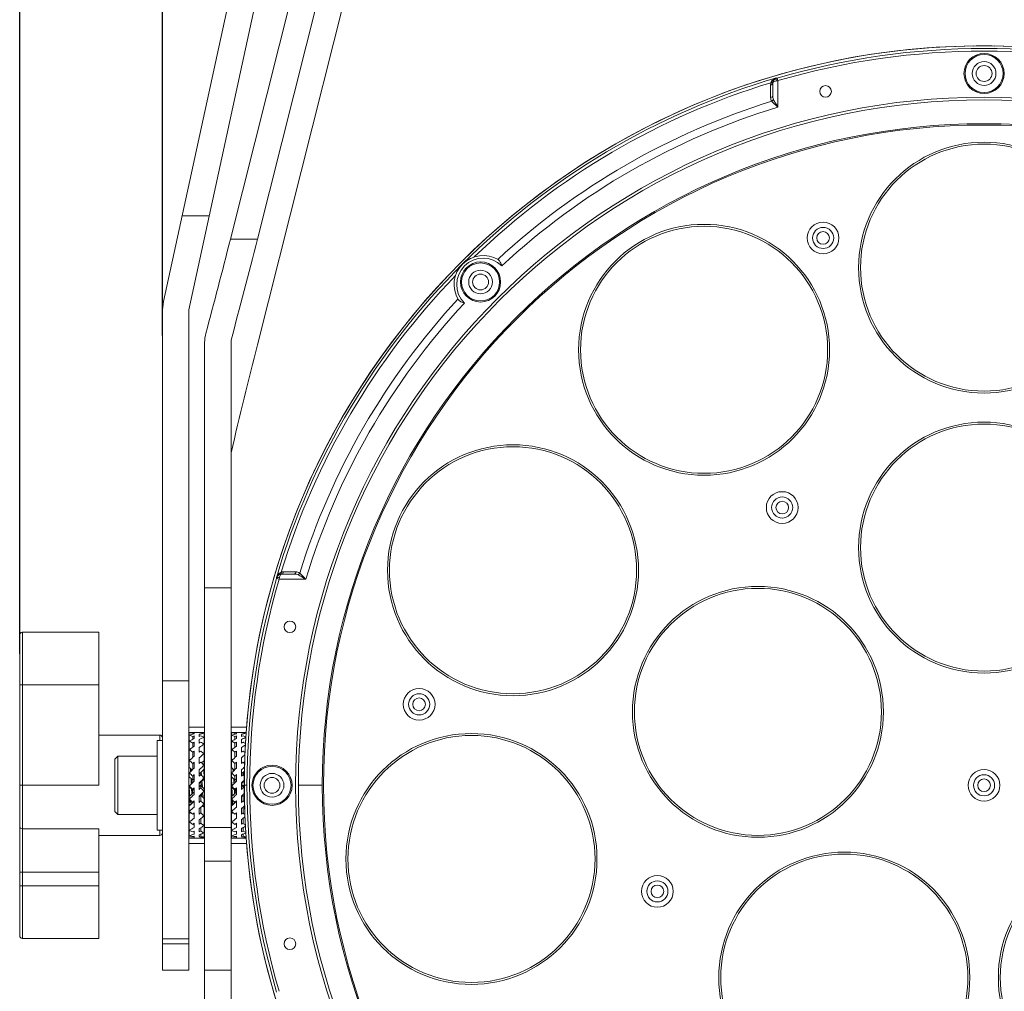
# Model space of a CAD drawing. Header units: millimetres. Extents: x 29170 to 33192, y 579 to 3108.
# Tile 96 of 256: x 29354 to 29540, y 2507 to 2691. Entities that reach past the tile are written whole.
import ezdxf

# ---------------------------------------------------------------- set-up
doc = ezdxf.new("R2010")
doc.units = ezdxf.units.MM
doc.layers.add('细实线', color=7, linetype='Continuous', lineweight=13)
doc.dimstyles.new('ISO-25', dxfattribs={"dimtxt": 15, "dimasz": 14, "dimexe": 3.5, "dimexo": 0, "dimgap": 3.5, "dimtad": 1, "dimtxsty": 'Standard', "dimcen": 2.5, "dimadec": 0, "dimazin": 0, "dimtfac": 1, "dimtmove": 0, "dimatfit": 3, "dimfxl": 1, "dimarcsym": 0})

# ---------------------------------------------------------------- blocks, each defined once
blk = doc.blocks.new('*D6')
at = {"layer": 'Defpoints', "color": 0, "transparency": 16777216}
for p in [(29691.54, 2819.71), (29380.54, 2631.32), (29691.54, 2631.32)]:
    blk.add_point(p, dxfattribs=at)
at = {"layer": '细实线', "color": 0, "lineweight": -2, "transparency": 16777216}
for p, q in [((29380.54, 2631.32), (29380.54, 2823.21)), ((29691.54, 2631.32), (29691.54, 2823.21)), ((29394.54, 2819.71), (29677.54, 2819.71))]:
    blk.add_line(p, q, dxfattribs=at)
at = {"layer": '细实线', "color": 0, "transparency": 16777216}
for points in [[(29394.54, 2822.05), (29394.54, 2817.38), (29380.54, 2819.71)], [(29677.54, 2822.05), (29677.54, 2817.38), (29691.54, 2819.71)]]:
    blk.add_solid(points, dxfattribs=at)
at = {"layer": '细实线', "color": 0, "transparency": 16777216, "insert": (29536.04, 2830.71), "char_height": 15, "attachment_point": 5}
blk.add_mtext('311mm', dxfattribs=at)
blk = doc.blocks.new('*D7')
at = {"layer": 'Defpoints', "color": 0, "transparency": 16777216}
for p in [(29718.54, 2866.63), (29353.54, 2571.03), (29718.54, 2571.03)]:
    blk.add_point(p, dxfattribs=at)
at = {"layer": '细实线', "color": 0, "lineweight": -2, "transparency": 16777216}
for p, q in [((29353.54, 2571.03), (29353.54, 2870.13)), ((29718.54, 2571.03), (29718.54, 2870.13)), ((29367.54, 2866.63), (29704.54, 2866.63))]:
    blk.add_line(p, q, dxfattribs=at)
at = {"layer": '细实线', "color": 0, "transparency": 16777216}
for points in [[(29367.54, 2868.96), (29367.54, 2864.3), (29353.54, 2866.63)], [(29704.54, 2868.96), (29704.54, 2864.3), (29718.54, 2866.63)]]:
    blk.add_solid(points, dxfattribs=at)
at = {"layer": '细实线', "color": 0, "transparency": 16777216, "insert": (29536.04, 2877.63), "char_height": 15, "attachment_point": 5}
blk.add_mtext('365mm', dxfattribs=at)

msp = doc.modelspace()

# ---------------------------------------------------------------- linework, layer by layer
at = {"layer": '细实线'}
for p, q in [((29405.522, 2751.574), (29380.773, 2637.726)), ((29385.545, 2636.139), (29410.408, 2750.512)), ((29413.004, 2727.155), (29393.413, 2649.513)), ((29398.531, 2649.513), (29417.889, 2726.23)), ((29398.531, 2629.513), (29417.889, 2706.23)), ((29534.045, 2686.09), (29534.045, 2686.125)), ((29538.045, 2686.125), (29538.045, 2686.09)), ((29496.763, 2679.979), (29496.763, 2680.067)), ((29497.045, 2679.54), (29496.904, 2680.02)), ((29497.045, 2679.54), (29497.045, 2674.517)), ((29495.648, 2678.731), (29495.648, 2677.548)), ((29495.648, 2677.548), (29495.649, 2676.372)), ((29496.045, 2676.709), (29496.045, 2679.028)), ((29389.418, 2653.958), (29384.302, 2653.958)), ((29398.531, 2649.513), (29393.413, 2649.513)), ((29380.545, 2511.14), (29380.545, 2635.602)), ((29385.545, 2636.139), (29385.545, 2511.14)), ((29388.545, 2511.14), (29388.545, 2629.968)), ((29393.545, 2630.404), (29393.545, 2511.14)), ((29403.453, 2586.536), (29404.636, 2586.535)), ((29404.636, 2586.535), (29405.812, 2586.534)), ((29402.116, 2585.42), (29402.205, 2585.421)), ((29402.164, 2585.279), (29402.644, 2585.139)), ((29407.666, 2585.139), (29402.644, 2585.139)), ((29405.474, 2586.139), (29403.156, 2586.139)), ((29393.545, 2583.494), (29388.545, 2583.494)), ((29354.045, 2517.139), (29354.045, 2575.139)), ((29368.545, 2575.139), (29354.045, 2575.139)), ((29368.545, 2546.139), (29368.545, 2575.139)), ((29353.545, 2517.638), (29353.545, 2574.64)), ((29385.545, 2565.943), (29380.545, 2565.943)), ((29353.545, 2565.139), (29368.545, 2565.139)), ((29385.545, 2557.139), (29388.545, 2557.139)), ((29393.545, 2557.139), (29396.482, 2557.139)), ((29368.545, 2555.639), (29380.045, 2555.639)), ((29379.545, 2537.639), (29379.545, 2554.639)), ((29380.545, 2554.639), (29379.545, 2554.639)), ((29380.045, 2555.639), (29380.045, 2554.639)), ((29385.645, 2549.492), (29385.645, 2556.11)), ((29386.281, 2555.79), (29386.281, 2556.041)), ((29386.281, 2554.838), (29386.281, 2555.381)), ((29386.408, 2556.139), (29386.57, 2556.139)), ((29386.57, 2556.139), (29387.52, 2556.139)), ((29386.57, 2556.077), (29386.57, 2555.864)), ((29386.57, 2555.488), (29386.57, 2554.979)), ((29387.52, 2556.138), (29387.681, 2556.139)), ((29387.52, 2556.138), (29387.52, 2556.041)), ((29387.52, 2555.783), (29387.52, 2555.383)), ((29387.52, 2554.823), (29387.52, 2554.144)), ((29388.445, 2550.03), (29388.445, 2556.11)), ((29393.645, 2549.492), (29393.645, 2556.11)), ((29394.281, 2555.79), (29394.281, 2556.041)), ((29394.281, 2554.838), (29394.281, 2555.381)), ((29394.408, 2556.139), (29394.57, 2556.139)), ((29394.57, 2556.139), (29395.52, 2556.139)), ((29394.57, 2556.077), (29394.57, 2555.864)), ((29394.57, 2555.488), (29394.57, 2554.979)), ((29395.52, 2556.138), (29395.681, 2556.139)), ((29395.52, 2556.138), (29395.52, 2556.041)), ((29395.52, 2555.783), (29395.52, 2555.383)), ((29395.52, 2554.823), (29395.52, 2554.144)), ((29386.281, 2553.339), (29386.281, 2554.141)), ((29386.57, 2554.312), (29386.57, 2553.538)), ((29387.52, 2553.317), (29387.52, 2552.403)), ((29394.281, 2553.339), (29394.281, 2554.141)), ((29394.57, 2554.312), (29394.57, 2553.538)), ((29395.52, 2553.317), (29395.52, 2552.403)), ((29371.545, 2551.089), (29372.095, 2551.639)), ((29371.545, 2541.189), (29371.545, 2551.089)), ((29372.095, 2540.639), (29372.095, 2551.639)), ((29379.545, 2551.639), (29372.095, 2551.639)), ((29372.095, 2551.639), (29379.545, 2551.639)), ((29386.281, 2551.388), (29386.281, 2552.399)), ((29386.57, 2552.623), (29386.57, 2551.633)), ((29387.52, 2551.36), (29387.52, 2550.267)), ((29394.281, 2551.388), (29394.281, 2552.399)), ((29394.57, 2552.623), (29394.57, 2551.633)), ((29395.52, 2551.36), (29395.52, 2550.267)), ((29385.645, 2550.03), (29385.545, 2549.857)), ((29385.846, 2549.322), (29385.888, 2548.739)), ((29386.281, 2549.107), (29386.281, 2550.262)), ((29386.57, 2550.526), (29386.57, 2549.382)), ((29387.52, 2549.075), (29387.52, 2547.872)), ((29388.236, 2550.139), (29388.373, 2550.139)), ((29388.236, 2550.139), (29388.373, 2550.139)), ((29388.39, 2550.124), (29388.373, 2550.139)), ((29388.545, 2549.857), (29388.39, 2550.124)), ((29388.445, 2549.171), (29388.445, 2549.946)), ((29393.645, 2549.685), (29393.545, 2549.857)), ((29394.281, 2549.107), (29394.281, 2550.262)), ((29394.57, 2550.526), (29394.57, 2549.382)), ((29395.52, 2549.075), (29395.52, 2547.872)), ((29385.645, 2547.718), (29385.645, 2548.494)), ((29386.166, 2546.525), (29386.13, 2547.236)), ((29386.281, 2547.084), (29386.281, 2547.867)), ((29386.57, 2548.153), (29386.57, 2546.928)), ((29387.742, 2548.126), (29387.74, 2548.154)), ((29387.745, 2548.097), (29387.742, 2548.126)), ((29387.968, 2548.006), (29387.911, 2548.682)), ((29388.445, 2547.37), (29388.445, 2547.527)), ((29388.458, 2547.534), (29388.466, 2547.375)), ((29393.604, 2547.722), (29393.545, 2548.737)), ((29393.645, 2547.718), (29393.645, 2548.494)), ((29394.281, 2547.084), (29394.281, 2547.867)), ((29394.57, 2548.153), (29394.57, 2546.928)), ((29395.893, 2548.664), (29395.9, 2548.55)), ((29396.059, 2548.139), (29396.094, 2548.139)), ((29353.545, 2546.139), (29368.545, 2546.139)), ((29385.608, 2545.859), (29385.568, 2546.507)), ((29385.609, 2545.843), (29385.608, 2545.859)), ((29385.645, 2545.845), (29385.645, 2546.003)), ((29386.232, 2545.2), (29386.23, 2545.253)), ((29386.281, 2545.204), (29386.281, 2545.364)), ((29386.57, 2545.654), (29386.57, 2544.424)), ((29387.52, 2546.606), (29387.52, 2545.369)), ((29387.808, 2546.134), (29387.808, 2545.659)), ((29387.874, 2546.138), (29387.835, 2546.766)), ((29387.879, 2546.062), (29387.874, 2546.138)), ((29388.11, 2545.827), (29388.039, 2546.967)), ((29388.445, 2545.491), (29388.445, 2545.021)), ((29393.645, 2545.845), (29393.645, 2546.003)), ((29393.666, 2546.527), (29393.661, 2546.629)), ((29393.69, 2546.048), (29393.666, 2546.527)), ((29394.308, 2546.669), (29394.281, 2547.089)), ((29394.281, 2545.204), (29394.281, 2545.364)), ((29394.57, 2545.654), (29394.57, 2544.424)), ((29395.52, 2546.606), (29395.52, 2545.369)), ((29395.571, 2546.448), (29395.568, 2546.498)), ((29395.603, 2545.925), (29395.571, 2546.448)), ((29395.808, 2546.134), (29395.808, 2545.659)), ((29395.99, 2546.921), (29396.012, 2546.488)), ((29396.079, 2546.139), (29396.56, 2546.139)), ((29410.802, 2546.139), (29406.282, 2546.139)), ((29385.645, 2543.991), (29385.645, 2543.521)), ((29387.52, 2544.107), (29387.52, 2542.913)), ((29387.542, 2544.1), (29387.54, 2544.12)), ((29387.547, 2544.004), (29387.542, 2544.1)), ((29387.808, 2544.269), (29387.808, 2543.19)), ((29388.248, 2543.833), (29388.178, 2544.75)), ((29388.445, 2543.653), (29388.445, 2542.585)), ((29393.645, 2543.991), (29393.645, 2543.521)), ((29395.52, 2544.107), (29395.52, 2542.913)), ((29395.808, 2544.269), (29395.808, 2543.19)), ((29396.094, 2544.139), (29396.059, 2544.139)), ((29385.645, 2542.809), (29385.645, 2542.585)), ((29385.645, 2542.271), (29385.645, 2536.151)), ((29385.707, 2542.917), (29385.707, 2542.917)), ((29385.881, 2542.918), (29385.882, 2542.917)), ((29385.882, 2542.917), (29386.05, 2542.626)), ((29386.57, 2543.185), (29386.57, 2542.028)), ((29387.52, 2541.736), (29387.52, 2540.661)), ((29387.808, 2541.998), (29387.808, 2540.906)), ((29388.445, 2542.271), (29388.445, 2536.151)), ((29393.545, 2542.636), (29393.719, 2542.336)), ((29393.645, 2542.271), (29393.645, 2536.151)), ((29394.407, 2542.934), (29394.387, 2542.997)), ((29394.57, 2543.185), (29394.57, 2542.028)), ((29395.52, 2541.736), (29395.52, 2540.661)), ((29395.808, 2541.998), (29395.808, 2540.906)), ((29371.545, 2541.189), (29372.095, 2540.639)), ((29379.545, 2540.639), (29372.095, 2540.639)), ((29386.57, 2540.902), (29386.57, 2539.89)), ((29387.808, 2539.865), (29387.808, 2538.951)), ((29394.57, 2540.902), (29394.57, 2539.89)), ((29395.808, 2539.865), (29395.808, 2538.951)), ((29354.045, 2537.912), (29368.545, 2537.912)), ((29368.545, 2537.912), (29368.545, 2529.685)), ((29386.57, 2538.948), (29386.57, 2538.145)), ((29387.52, 2539.641), (29387.52, 2538.752)), ((29387.52, 2537.955), (29387.52, 2537.308)), ((29387.808, 2538.126), (29387.808, 2537.448)), ((29388.545, 2538.16), (29393.545, 2538.16)), ((29394.57, 2538.948), (29394.57, 2538.145)), ((29395.52, 2539.641), (29395.52, 2538.752)), ((29395.52, 2537.955), (29395.52, 2537.308)), ((29395.808, 2538.126), (29395.808, 2537.448)), ((29368.545, 2536.639), (29380.045, 2536.639)), ((29368.545, 2536.639), (29380.045, 2536.639)), ((29380.545, 2537.639), (29379.545, 2537.639)), ((29380.045, 2537.639), (29380.045, 2536.639)), ((29386.134, 2536.139), (29386.428, 2536.139)), ((29386.428, 2536.139), (29386.57, 2536.14)), ((29386.57, 2537.446), (29386.57, 2536.902)), ((29386.57, 2536.49), (29386.57, 2536.239)), ((29386.57, 2536.14), (29386.57, 2536.139)), ((29386.57, 2536.139), (29387.52, 2536.139)), ((29387.52, 2536.783), (29387.52, 2536.419)), ((29387.52, 2536.199), (29387.52, 2536.139)), ((29387.662, 2536.139), (29387.52, 2536.14)), ((29387.808, 2536.14), (29387.662, 2536.139)), ((29387.808, 2536.891), (29387.808, 2536.491)), ((29387.808, 2536.237), (29387.808, 2536.14)), ((29387.955, 2536.139), (29387.808, 2536.14)), ((29394.134, 2536.139), (29394.428, 2536.139)), ((29394.428, 2536.139), (29394.57, 2536.14)), ((29394.57, 2537.446), (29394.57, 2536.902)), ((29394.57, 2536.49), (29394.57, 2536.239)), ((29394.57, 2536.14), (29394.57, 2536.139)), ((29394.57, 2536.139), (29395.52, 2536.139)), ((29395.52, 2536.783), (29395.52, 2536.419)), ((29395.52, 2536.199), (29395.52, 2536.139)), ((29395.662, 2536.139), (29395.52, 2536.14)), ((29395.808, 2536.14), (29395.662, 2536.139)), ((29395.808, 2536.891), (29395.808, 2536.491)), ((29395.808, 2536.237), (29395.808, 2536.14)), ((29395.955, 2536.139), (29395.808, 2536.14)), ((29385.545, 2535.139), (29388.545, 2535.139)), ((29393.545, 2535.139), (29396.483, 2535.139)), ((29393.545, 2531.768), (29388.545, 2531.768)), ((29353.545, 2529.685), (29368.545, 2529.685)), ((29368.545, 2517.139), (29368.545, 2529.685)), ((29353.545, 2527.139), (29368.545, 2527.139)), ((29354.045, 2517.139), (29368.545, 2517.139)), ((29380.545, 2517.086), (29385.545, 2517.086)), ((29380.545, 2516.139), (29385.545, 2516.139)), ((29380.545, 2511.139), (29385.545, 2511.139)), ((29388.545, 2511.139), (29388.545, 2503.796)), ((29388.545, 2511.139), (29393.545, 2511.139)), ((29393.545, 2511.139), (29393.545, 2503.796))]:
    msp.add_line(p, q, dxfattribs=at)
for points in [[(29354.045, 2575.139), (29353.982, 2575.135), (29353.811, 2575.081), (29353.67, 2574.97), (29353.577, 2574.816), (29353.545, 2574.639)], [(29385.707, 2542.917), (29385.708, 2542.918), (29385.724, 2542.936), (29385.78, 2542.96), (29385.848, 2542.947), (29385.878, 2542.923), (29385.881, 2542.918)], [(29353.545, 2517.639), (29353.577, 2517.462), (29353.67, 2517.308), (29353.811, 2517.197), (29353.982, 2517.143), (29354.045, 2517.139)]]:
    msp.add_lwpolyline(points, dxfattribs=at)
for centre, radius in [((29536.045, 2546.139), 140), ((29536.045, 2680.889), 3.8), ((29536.045, 2680.889), 3.6), ((29536.045, 2680.889), 2.25), ((29536.045, 2680.889), 1.5), ((29506.045, 2677.507), 1.1), ((29536.045, 2546.139), 130.277), ((29536.045, 2546.139), 129.762), ((29536.045, 2546.139), 125.243), ((29536.045, 2546.139), 125), ((29536.045, 2644.139), 23.75), ((29536.045, 2644.139), 23.38), ((29483.062, 2628.582), 23.75), ((29483.062, 2628.582), 23.38), ((29505.588, 2649.756), 3), ((29505.588, 2649.756), 2), ((29505.588, 2649.756), 1.2), ((29440.762, 2641.422), 3.8), ((29440.762, 2641.422), 3.6), ((29440.762, 2641.422), 2.25), ((29440.762, 2641.422), 1.5), ((29536.045, 2591.139), 23.75), ((29536.045, 2591.139), 23.38), ((29446.901, 2586.851), 23.75), ((29446.901, 2586.85), 23.38), ((29497.839, 2598.725), 3), ((29497.839, 2598.725), 2), ((29497.839, 2598.725), 1.2), ((29493.247, 2560.045), 23.75), ((29493.247, 2560.045), 23.38), ((29404.677, 2576.139), 1.1), ((29429.138, 2561.468), 3), ((29429.138, 2561.468), 2), ((29429.138, 2561.468), 1.2), ((29439.042, 2532.194), 23.75), ((29439.042, 2532.192), 23.38), ((29401.295, 2546.139), 3.8), ((29401.295, 2546.139), 3.6), ((29536.045, 2546.139), 3), ((29401.295, 2546.139), 2.25), ((29401.295, 2546.139), 1.5), ((29536.045, 2546.139), 2), ((29536.045, 2546.139), 1.2), ((29509.594, 2509.733), 23.75), ((29509.594, 2509.733), 23.38), ((29562.495, 2509.733), 23.75), ((29562.495, 2509.733), 23.38), ((29474.226, 2526.053), 3), ((29474.226, 2526.053), 2), ((29474.226, 2526.053), 1.2), ((29404.677, 2516.139), 1.1)]:
    msp.add_circle(centre, radius, dxfattribs=at)
for centre, radius, start, end in [((29536.045, 2546.139), 140, 90.81854, 179.18146), ((29536.045, 2546.139), 139.485, 73.70363, 106.29637), ((29536.045, 2546.139), 138.985, 73.70363, 106.29637), ((29536.045, 2546.139), 139.965, 89.18126, 90.81874), ((29536.045, 2546.139), 140, 0.81854, 89.18146), ((29536.045, 2546.139), 139.57, 106.34652, 163.65348), ((29497.036, 2678.596), 1.442, 141.31501, 149.83738), ((29497.101, 2679.067), 1.056, 129.43187, 164.79953), ((29497.042, 2679.016), 1.002, 118.42551, 130.90082), ((29497.325, 2678.272), 1.881, 107.37241, 116.36705), ((29497.045, 2679.01), 1.009, 106.23013, 118.38948), ((29486.178, 2716.702), 38.218, 286.07878, 286.29935), ((29477.024, 2816.477), 138.393, 278.2002, 278.318), ((29536.045, 2546.139), 138.984, 106.87389, 133.97534), ((29497.207, 2678.732), 1.559, 172.79132, 180.05607), ((29497.187, 2678.734), 1.539, 164.71888, 172.75523), ((29496.878, 2678.682), 1.262, 156.52859, 158.74499), ((29496.899, 2678.673), 1.285, 154.86971, 156.52982), ((29496.944, 2678.652), 1.334, 149.89185, 154.84628), ((29497.032, 2679.027), 0.988, 167.83972, 179.964), ((29497.099, 2679.069), 1.055, 177.37289, 180.00011), ((29497.095, 2679.069), 1.05, 164.83089, 177.37181), ((29536.045, 2546.139), 135.586, 107.23983, 132.75469), ((29536.045, 2546.139), 134.172, 106.89823, 132.86436), ((29441.253, 2640.931), 5.5, 59.03113, 210.96887), ((29441.253, 2640.931), 5, 45.25791, 224.74209), ((29536.045, 2546.139), 138.984, 136.02466, 163.12611), ((29390.545, 2635.602), 10, 167.73523, 180), ((29536.045, 2546.139), 135.586, 137.24531, 162.76017), ((29536.045, 2546.139), 134.172, 137.13564, 163.10177), ((29403.511, 2585.284), 1.285, 113.50716, 115.16608), ((29403.501, 2585.306), 1.261, 111.25466, 113.50851), ((29403.455, 2584.971), 1.565, 97.76201, 105.23317), ((29403.45, 2584.988), 1.548, 89.90352, 97.66036), ((29536.045, 2546.139), 139.485, 163.70363, 196.29637), ((29536.045, 2546.139), 138.985, 163.70363, 196.29637), ((29403.912, 2584.859), 1.882, 153.9158, 162.62751), ((29365.481, 2596.006), 38.218, 343.70065, 343.92122), ((29403.172, 2585.139), 1.007, 156.78445, 163.78344), ((29403.169, 2585.14), 1.004, 151.28605, 156.77844), ((29403.116, 2585.083), 1.056, 113.81396, 141.04043), ((29265.08, 2605.251), 139.026, 351.68227, 351.79953), ((29403.117, 2585.083), 1.057, 105.20173, 113.82903), ((29403.115, 2585.085), 1.054, 90.01919, 105.141), ((29380.045, 2555.139), 0.5, 0, 90), ((29347.618, 2546.262), 38.506, 3.90316, 4.31614), ((29386.344, 2549.609), 2.117, 9.53174, 10.00107), ((29388.237, 2548.228), 5.938, 7.18401, 8.19574), ((29032.232, 2528.92), 354.215, 2.82489, 2.99151), ((29241.977, 2537.8), 144.885, 3.64529, 3.78035), ((29354.916, 2545.588), 32.925, 4.47073, 5.06408), ((29069.318, 2530.716), 319.583, 2.85278, 2.98801), ((29087.296, 2531.336), 306.746, 2.85769, 3.06214), ((29163.616, 2532.291), 230.923, 3.51886, 3.73181), ((29311.149, 2543.279), 84.915, 3.21559, 3.55854), ((29336.555, 2544.846), 59.616, 3.57393, 3.8092), ((29536.045, 2546.139), 139.965, 179.18126, 180.81874), ((29634.577, 2557.941), 248.827, 182.88461, 183.10933), ((29622.771, 2556.976), 229.341, 182.79654, 183.15296), ((29496.87, 2551.751), 102.896, 183.59084, 184.01418), ((29514.198, 2552.873), 120.045, 183.61114, 183.88104), ((29595.429, 2555.857), 209.468, 182.91649, 183.08429), ((29437.172, 2547.98), 49.315, 183.98669, 184.55703), ((29505.749, 2550.583), 112.301, 183.16873, 183.36961), ((29507.524, 2550.67), 113.922, 183.17412, 183.2943), ((29443.262, 2547.843), 47.683, 184.27808, 184.41326), ((29536.045, 2546.139), 140, 180.81854, 269.18146), ((29536.045, 2546.139), 140, 270.81854, 359.18146), ((29407.51, 2544.705), 21.37, 184.67904, 184.87041), ((29404.085, 2544.412), 17.932, 184.86898, 185.22883), ((29408.23, 2544.752), 21.935, 184.6404, 184.83904), ((29380.045, 2537.139), 0.5, 270, 0)]:
    msp.add_arc(centre, radius, start, end, dxfattribs=at)
for centre, major_axis, ratio, start_param, end_param in [((29393.413, 2749.513), (38.282, 199.959), 0.1054392, -2.180534, -2.0742117), ((29398.531, 2749.513), (38.282, 199.959), 0.1054392, -2.1885572, -2.0742117), ((29398.531, 2529.513), (38.282, 199.959), 0.1054392, 1.0673809, 1.1817264), ((29386.408, 2546.139), (0, 10), 1, 0.0000016, 0.0764348), ((29384.881, 2546.139), (10, 0), 1, 1.4303349, 1.4943615), ((29386.408, 2546.139), (7.902, 7.902), 0.7756795, 0.8949216, 0.9874967), ((29384.881, 2546.139), (7.902, -7.902), 0.7756795, 2.0900694, 2.154096), ((29386.408, 2546.139), (8.607, 8.607), 0.5913984, 1.0205853, 1.1131604), ((29387.681, 2546.139), (10, 0), 1, 1.682166, 1.7112577), ((29387.681, 2546.139), (7.902, 7.902), 0.7756795, 1.0224316, 1.0515233), ((29386.408, 2546.139), (7.902, 7.902), 0.7756795, 0.7706005, 0.7996922), ((29387.681, 2546.139), (7.902, 7.902), 0.7756795, 0.8346271, 0.9272022), ((29386.408, 2546.139), (8.607, 8.607), 0.5913984, 0.8962642, 0.9253559), ((29387.681, 2546.139), (8.607, 8.607), 0.5913984, 0.9602908, 1.0528659), ((29387.681, 2546.139), (0, 10), 1, -0.0764348, -0.0000016), ((29389.208, 2546.139), (7.902, -7.902), 0.7756795, 2.3069656, 2.3709922), ((29389.208, 2546.139), (8.607, -8.607), 0.5913984, 2.1813019, 2.2453285), ((29394.408, 2546.139), (0, 10), 1, 0.0000016, 0.0764348), ((29392.881, 2546.139), (10, 0), 1, 1.4303349, 1.4943615), ((29394.408, 2546.139), (7.902, 7.902), 0.7756795, 0.8949216, 0.9874967), ((29392.881, 2546.139), (7.902, -7.902), 0.7756795, 2.0900694, 2.154096), ((29394.408, 2546.139), (8.607, 8.607), 0.5913984, 1.0205853, 1.1131604), ((29395.681, 2546.139), (10, 0), 1, 1.682166, 1.7112577), ((29395.681, 2546.139), (7.902, 7.902), 0.7756795, 1.0224316, 1.0515233), ((29394.408, 2546.139), (7.902, 7.902), 0.7756795, 0.7706005, 0.7996922), ((29395.681, 2546.139), (7.902, 7.902), 0.7756795, 0.8396052, 0.9272022), ((29394.408, 2546.139), (8.607, 8.607), 0.5913984, 0.8962642, 0.9253559), ((29395.681, 2546.139), (8.607, 8.607), 0.5913984, 0.9707929, 1.0528659), ((29395.681, 2546.139), (10, 0), 1, 1.4983183, 1.5707947), ((29397.208, 2546.139), (7.902, -7.902), 0.7756795, 2.3118169, 2.3709922), ((29397.208, 2546.139), (8.607, -8.607), 0.5913984, 2.1913393, 2.2453285), ((29384.881, 2546.139), (8.607, -8.607), 0.5913984, 1.9644057, 2.0284323), ((29386.408, 2546.139), (9.178, 9.178), 0.4327386, 1.146249, 1.2388241), ((29384.881, 2546.139), (9.178, -9.178), 0.4327386, 1.838742, 1.9027686), ((29387.681, 2546.139), (8.607, 8.607), 0.5913984, 1.1480953, 1.177187), ((29386.408, 2546.139), (9.178, 9.178), 0.4327386, 1.0219279, 1.0510196), ((29387.681, 2546.139), (9.178, 9.178), 0.4327386, 1.0859545, 1.1785296), ((29389.208, 2546.139), (9.178, -9.178), 0.4327386, 2.0556382, 2.1196648), ((29392.881, 2546.139), (8.607, -8.607), 0.5913984, 1.9644057, 2.0284323), ((29394.408, 2546.139), (9.178, 9.178), 0.4327386, 1.146249, 1.2388241), ((29392.881, 2546.139), (9.178, -9.178), 0.4327386, 1.838742, 1.9027686), ((29395.681, 2546.139), (8.607, 8.607), 0.5913984, 1.1480953, 1.177187), ((29394.408, 2546.139), (9.178, 9.178), 0.4327386, 1.0219279, 1.0510196), ((29395.681, 2546.139), (9.178, 9.178), 0.4327386, 1.1041962, 1.1785296), ((29397.208, 2546.139), (9.178, -9.178), 0.4327386, 2.0726668, 2.1196648), ((29386.408, 2546.139), (9.603, 9.603), 0.2905269, 1.2719127, 1.3644878), ((29384.881, 2546.139), (6.883, -6.883), 0.4327386, 1.8594319, 1.8772128), ((29387.681, 2546.139), (9.178, 9.178), 0.4327386, 1.273759, 1.3028507), ((29386.408, 2546.139), (9.603, 9.603), 0.2905269, 1.1475916, 1.1766833), ((29387.681, 2546.139), (9.603, 9.603), 0.2905269, 1.2116182, 1.3041933), ((29389.208, 2546.139), (9.603, -9.603), 0.2905269, 1.9299745, 1.9940011), ((29394.408, 2546.139), (9.603, 9.603), 0.2905269, 1.2719127, 1.3644878), ((29392.881, 2546.139), (6.883, -6.883), 0.4327386, 1.8594319, 1.8772128), ((29395.681, 2546.139), (9.178, 9.178), 0.4327386, 1.273759, 1.3028507), ((29394.408, 2546.139), (9.603, 9.603), 0.2905269, 1.1475916, 1.1766833), ((29395.681, 2546.139), (9.603, 9.603), 0.2905269, 1.2392772, 1.3041933), ((29397.208, 2546.139), (9.603, -9.603), 0.2905269, 1.9562114, 1.9940011), ((29384.881, 2546.139), (9.603, -9.603), 0.2905269, 1.7130783, 1.7771049), ((29384.881, 2546.139), (7.202, -7.202), 0.2905269, 1.6802696, 1.7515491), ((29386.408, 2546.139), (9.877, 9.877), 0.1583844, 1.3975764, 1.4901515), ((29387.681, 2546.139), (9.603, 9.603), 0.2905269, 1.3994227, 1.4285144), ((29386.408, 2546.139), (9.877, 9.877), 0.1583844, 1.2732553, 1.302347), ((29387.681, 2546.139), (9.877, 9.877), 0.1583844, 1.3372819, 1.429857), ((29387.681, 2546.139), (7.408, 7.408), 0.1583844, 1.3117261, 1.4352378), ((29389.208, 2546.139), (9.877, -9.877), 0.1583844, 1.8043108, 1.8683374), ((29387.681, 2546.139), (7.202, 7.202), 0.2905269, 1.1860624, 1.2506618), ((29392.881, 2546.139), (9.603, -9.603), 0.2905269, 1.7130783, 1.7771049), ((29392.881, 2546.139), (7.202, -7.202), 0.2905269, 1.6802696, 1.7515491), ((29394.408, 2546.139), (9.877, 9.877), 0.1583844, 1.3975764, 1.4901515), ((29395.681, 2546.139), (9.603, 9.603), 0.2905269, 1.3994227, 1.4285144), ((29394.408, 2546.139), (9.877, 9.877), 0.1583844, 1.2732553, 1.302347), ((29395.681, 2546.139), (9.877, 9.877), 0.1583844, 1.3727698, 1.429857), ((29397.208, 2546.139), (9.877, -9.877), 0.1583844, 1.8377083, 1.8683374), ((29395.681, 2546.139), (7.202, 7.202), 0.2905269, 1.2293056, 1.2506618), ((29384.881, 2546.139), (9.877, -9.877), 0.1583844, 1.5874145, 1.6514412), ((29384.881, 2546.139), (7.408, -7.408), 0.1583844, 1.5401079, 1.6258854), ((29387.681, 2546.139), (9.877, 9.877), 0.1583844, 1.5250864, 1.5541781), ((29387.681, 2546.139), (7.408, 7.408), 0.1583844, 1.5624506, 1.6014848), ((29386.408, 2546.139), (9.995, 9.995), 0.0314263, 1.398919, 1.4280107), ((29387.681, 2546.139), (9.995, 9.995), 0.0314263, 1.4629456, 1.5555207), ((29387.681, 2546.139), (7.496, 7.496), 0.0314263, 1.4373898, 1.5609015), ((29389.208, 2546.139), (9.995, -9.995), 0.0314263, 1.678647, 1.7426737), ((29392.881, 2546.139), (9.877, -9.877), 0.1583844, 1.5874145, 1.6514412), ((29392.881, 2546.139), (7.408, -7.408), 0.1583844, 1.5401079, 1.6258854), ((29395.681, 2546.139), (9.877, 9.877), 0.1583844, 1.5250864, 1.5541781), ((29395.681, 2546.139), (7.408, 7.408), 0.1583844, 1.5624506, 1.6014848), ((29395.681, 2546.139), (7.408, 7.408), 0.1583844, 1.3610745, 1.4352378), ((29394.408, 2546.139), (9.995, 9.995), 0.0314263, 1.398919, 1.4280107), ((29395.681, 2546.139), (9.995, 9.995), 0.0314263, 1.5018556, 1.5555207), ((29397.208, 2546.139), (9.995, -9.995), 0.0314263, 8.0103517, 8.025859), ((29386.408, 2546.139), (9.995, 9.995), 0.0314263, 1.5232401, 1.6158152), ((29384.881, 2546.139), (9.995, -9.995), 0.0314263, 1.4617508, 1.5257775), ((29384.881, 2546.139), (7.496, -7.496), 0.0314263, 1.4144442, 1.5002217), ((29387.681, 2546.139), (9.995, 9.995), 0.0314263, 1.6507501, 1.6798418), ((29387.681, 2546.139), (7.496, 7.496), 0.0314263, 1.6881143, 1.7271485), ((29386.408, 2546.139), (7.467, 7.467), 0.0945278, -1.5163102, -1.477276), ((29386.408, 2546.139), (9.956, 9.956), 0.0945278, -1.5536744, -1.5245827), ((29389.208, 2546.139), (7.467, -7.467), 0.0945278, -1.6643166, -1.5785391), ((29389.208, 2546.139), (9.956, -9.956), 0.0945278, -1.61701, -1.5529833), ((29394.408, 2546.139), (9.995, 9.995), 0.0314263, 1.5232401, 1.6158152), ((29392.881, 2546.139), (9.995, -9.995), 0.0314263, 1.4617508, 1.5257775), ((29392.881, 2546.139), (7.496, -7.496), 0.0314263, 1.4144442, 1.5002217), ((29395.681, 2546.139), (9.995, 9.995), 0.0314263, 1.6507501, 1.6798418), ((29395.681, 2546.139), (7.496, 7.496), 0.0314263, 1.6881143, 1.7271485), ((29395.681, 2546.139), (7.496, 7.496), 0.0314263, 1.4895825, 1.5609015), ((29394.408, 2546.139), (7.467, 7.467), 0.0945278, -1.5163102, -1.477276), ((29394.408, 2546.139), (9.956, 9.956), 0.0945278, -1.5536744, -1.5245827), ((29397.208, 2546.139), (7.467, -7.467), 0.0945278, -1.6643166, -1.6319427), ((29386.408, 2546.139), (7.467, 7.467), 0.0945278, -1.7670347, -1.643523), ((29386.408, 2546.139), (9.956, 9.956), 0.0945278, -1.7414789, -1.6489038), ((29384.881, 2546.139), (9.956, -9.956), 0.0945278, -1.4001138, -1.3360871), ((29387.681, 2546.139), (9.956, 9.956), 0.0945278, -1.6811844, -1.5886093), ((29386.408, 2546.139), (7.319, 7.319), 0.2235265, 4.6412114, 4.6802456), ((29389.208, 2546.139), (7.319, -7.319), 0.2235265, -1.5386529, -1.4528754), ((29394.408, 2546.139), (7.467, 7.467), 0.0945278, -1.7670347, -1.643523), ((29394.408, 2546.139), (9.956, 9.956), 0.0945278, -1.7414789, -1.6489038), ((29392.881, 2546.139), (9.956, -9.956), 0.0945278, -1.4001138, -1.3360871), ((29395.681, 2546.139), (9.956, 9.956), 0.0945278, 4.6020009, 4.6482683), ((29394.408, 2546.139), (7.319, 7.319), 0.2235265, 4.6412114, 4.6802456), ((29397.208, 2546.139), (7.319, -7.319), 0.2235265, -1.5386529, -1.5101101), ((29386.408, 2546.139), (7.319, 7.319), 0.2235265, 4.3904869, 4.5139986), ((29386.408, 2546.139), (9.759, -9.759), 0.2235265, -1.4273196, -1.4098611), ((29386.408, 2546.139), (9.759, 9.759), 0.2235265, -1.8671426, -1.7745675), ((29387.681, 2546.139), (9.956, 9.956), 0.0945278, -1.8055055, -1.7764138), ((29386.408, 2546.139), (9.759, 9.759), 0.2235265, -1.6793381, -1.6502464), ((29387.681, 2546.139), (9.759, 9.759), 0.2235265, -1.8068481, -1.714273), ((29389.208, 2546.139), (9.759, -9.759), 0.2235265, -1.4913463, -1.4273196), ((29389.208, 2546.139), (7.057, -7.057), 0.3600222, -1.3735247, -1.3272117), ((29389.208, 2546.139), (7.319, 7.319), 0.2235265, -1.9163572, -1.8926984), ((29387.681, 2546.139), (7.319, -7.319), 0.2235265, -1.272216, -1.2488943), ((29394.408, 2546.139), (7.319, 7.319), 0.2235265, 4.3904869, 4.5139986), ((29394.408, 2546.139), (9.759, 9.759), 0.2235265, -1.8671426, -1.7745675), ((29395.681, 2546.139), (9.956, 9.956), 0.0945278, -1.8055055, -1.7764138), ((29394.408, 2546.139), (9.759, 9.759), 0.2235265, -1.6793381, -1.6502464), ((29395.681, 2546.139), (9.759, 9.759), 0.2235265, -1.8068481, -1.7484334), ((29397.208, 2546.139), (9.759, -9.759), 0.2235265, -1.4913463, -1.4637289), ((29384.881, 2546.139), (9.759, -9.759), 0.2235265, -1.27445, -1.2104234), ((29386.408, 2546.139), (7.057, 7.057), 0.3600222, -2.0183621, -1.9839164), ((29386.408, 2546.139), (9.409, 9.409), 0.3600222, -1.9928063, -1.9002312), ((29387.681, 2546.139), (9.759, 9.759), 0.2235265, -1.9311692, -1.9020775), ((29386.408, 2546.139), (9.409, 9.409), 0.3600222, -1.8050018, -1.7759101), ((29387.681, 2546.139), (9.409, 9.409), 0.3600222, -1.9325118, -1.8399367), ((29389.208, 2546.139), (9.409, -9.409), 0.3600222, -1.3656825, -1.3016559), ((29392.881, 2546.139), (9.759, -9.759), 0.2235265, -1.27445, -1.2104234), ((29394.408, 2546.139), (7.057, 7.057), 0.3600222, -2.0183621, -1.9839164), ((29394.408, 2546.139), (9.409, 9.409), 0.3600222, -1.9928063, -1.9002312), ((29395.681, 2546.139), (9.759, 9.759), 0.2235265, -1.9311692, -1.9020775), ((29394.408, 2546.139), (9.409, 9.409), 0.3600222, -1.8050018, -1.7759101), ((29395.681, 2546.139), (9.409, 9.409), 0.3600222, -1.9325118, -1.866759), ((29397.208, 2546.139), (9.409, -9.409), 0.3600222, -1.3656825, -1.3301143), ((29384.881, 2546.139), (9.409, -9.409), 0.3600222, -1.1487863, -1.0847597), ((29386.408, 2546.139), (8.91, 8.91), 0.5095254, -2.11847, -2.0258949), ((29387.681, 2546.139), (9.409, 9.409), 0.3600222, -2.0568329, -2.0277412), ((29386.408, 2546.139), (8.91, 8.91), 0.5095254, -1.9306655, -1.9015738), ((29387.681, 2546.139), (8.91, 8.91), 0.5095254, -2.0581755, -1.9656004), ((29389.208, 2546.139), (8.91, -8.91), 0.5095254, -1.2400188, -1.1759922), ((29392.881, 2546.139), (9.409, -9.409), 0.3600222, -1.1487863, -1.0847597), ((29394.408, 2546.139), (8.91, 8.91), 0.5095254, -2.11847, -2.0258949), ((29395.681, 2546.139), (9.409, 9.409), 0.3600222, -2.0568329, -2.0277412), ((29394.408, 2546.139), (8.91, 8.91), 0.5095254, -1.9306655, -1.9015738), ((29395.681, 2546.139), (8.91, 8.91), 0.5095254, -2.0581755, -1.9835155), ((29397.208, 2546.139), (8.91, -8.91), 0.5095254, -1.2400188, -1.1952995), ((29384.881, 2546.139), (8.91, -8.91), 0.5095254, -1.0231226, -0.959096), ((29386.408, 2546.139), (8.271, 8.271), 0.6795993, -2.2441337, -2.1515586), ((29384.881, 2546.139), (8.271, -8.271), 0.6795993, -0.8974589, -0.8334323), ((29386.408, 2546.139), (7.501, 7.501), 0.8816186, -2.3697974, -2.2772223), ((29384.881, 2546.139), (7.501, -7.501), 0.8816186, -0.7717952, -0.7225653), ((29387.681, 2546.139), (8.91, 8.91), 0.5095254, -2.1824966, -2.1534049), ((29387.681, 2546.139), (8.271, 8.271), 0.6795993, -2.3081603, -2.2790686), ((29386.408, 2546.139), (8.271, 8.271), 0.6795993, -2.0563292, -2.0272375), ((29387.681, 2546.139), (8.271, 8.271), 0.6795993, -2.1838392, -2.0912641), ((29386.408, 2546.139), (7.501, 7.501), 0.8816186, -2.1819929, -2.1529012), ((29387.681, 2546.139), (7.501, 7.501), 0.8816186, -2.3095029, -2.2169278), ((29389.208, 2546.139), (8.271, -8.271), 0.6795993, -1.1143551, -1.0503285), ((29389.208, 2546.139), (7.501, -7.501), 0.8816186, -0.9886914, -0.9246648), ((29389.208, 2546.139), (7.501, 7.501), 0.8816186, -2.4190273, -2.3697974), ((29392.881, 2546.139), (8.91, -8.91), 0.5095254, -1.0231226, -0.959096), ((29394.408, 2546.139), (8.271, 8.271), 0.6795993, -2.2441337, -2.1515586), ((29392.881, 2546.139), (8.271, -8.271), 0.6795993, -0.8974589, -0.8334323), ((29394.408, 2546.139), (7.501, 7.501), 0.8816186, -2.3697974, -2.2772223), ((29392.881, 2546.139), (7.501, -7.501), 0.8816186, -0.7717952, -0.7225653), ((29395.681, 2546.139), (8.91, 8.91), 0.5095254, -2.1824966, -2.1534049), ((29395.681, 2546.139), (8.271, 8.271), 0.6795993, -2.3081603, -2.2790686), ((29394.408, 2546.139), (8.271, 8.271), 0.6795993, -2.0563292, -2.0272375), ((29395.681, 2546.139), (8.271, 8.271), 0.6795993, -2.1838392, -2.1018046), ((29394.408, 2546.139), (7.501, 7.501), 0.8816186, -2.1819929, -2.1529012), ((29395.681, 2546.139), (7.501, 7.501), 0.8816186, -2.3095029, -2.2222105), ((29397.208, 2546.139), (8.271, -8.271), 0.6795993, -1.1143551, -1.061417), ((29397.208, 2546.139), (7.501, -7.501), 0.8816186, -0.9886914, -0.9301155), ((29397.208, 2546.139), (7.501, 7.501), 0.8816186, -2.4190273, -2.3736817)]:
    msp.add_ellipse(centre, major_axis=major_axis, ratio=ratio, start_param=start_param, end_param=end_param, dxfattribs=at)
for points in [[(29496.489, 2679.957), (29496.269, 2679.848), (29496.064, 2679.69), (29495.911, 2679.498)], [(29496.763, 2680.067), (29496.643, 2680.027), (29496.528, 2679.964), (29496.43, 2679.883)], [(29496.011, 2679.235), (29496.043, 2679.264), (29496.069, 2679.303), (29496.081, 2679.344)], [(29495.649, 2676.372), (29495.649, 2676.116), (29495.715, 2675.844), (29495.861, 2675.633)], [(29496.045, 2676.709), (29496.045, 2676.459), (29496.081, 2676.199), (29496.185, 2675.971)], [(29388.545, 2629.968), (29388.545, 2630.549), (29388.624, 2631.136), (29388.775, 2631.697)], [(29402.222, 2585.686), (29402.331, 2585.907), (29402.487, 2586.112), (29402.678, 2586.267)], [(29402.678, 2586.267), (29402.766, 2586.338), (29402.862, 2586.399), (29402.964, 2586.447)], [(29403.02, 2586.306), (29403.038, 2586.362), (29403.045, 2586.423), (29403.044, 2586.482)], [(29405.812, 2586.534), (29406.068, 2586.534), (29406.34, 2586.468), (29406.55, 2586.323)], [(29402.116, 2585.42), (29402.155, 2585.538), (29402.217, 2585.651), (29402.295, 2585.747)], [(29405.474, 2586.139), (29405.725, 2586.139), (29405.985, 2586.103), (29406.213, 2585.998)]]:
    msp.add_open_spline(points, degree=3, dxfattribs=at)
for points, knots in [([(29496.045, 2679.028), (29496.045, 2679.08), (29496.103, 2679.238), (29496.371, 2679.414), (29496.617, 2679.478), (29496.763, 2679.499)], [0, 0, 0, 0, 0.1714091, 0.5157774, 1, 1, 1, 1]), ([(29496.386, 2679.774), (29496.345, 2679.738), (29496.197, 2679.588), (29496.1, 2679.388), (29496.067, 2679.236)], [0, 0, 0, 0, 0.2577415, 1, 1, 1, 1]), ([(29496.763, 2679.499), (29496.735, 2679.605), (29496.709, 2679.752), (29496.715, 2679.913), (29496.744, 2679.972), (29496.763, 2679.979)], [0, 0, 0, 0, 0.6603695, 0.8769218, 1, 1, 1, 1]), ([(29495.648, 2678.731), (29495.75, 2678.746), (29495.935, 2678.807), (29496.045, 2678.988), (29496.045, 2679.069)], [0, 0, 0, 0, 0.5585321, 1, 1, 1, 1]), ([(29495.702, 2679.14), (29495.733, 2679.139), (29495.841, 2679.145), (29495.952, 2679.183), (29496.011, 2679.235)], [0, 0, 0, 0, 0.2798996, 1, 1, 1, 1]), ([(29495.649, 2676.372), (29495.751, 2676.387), (29495.935, 2676.448), (29496.045, 2676.628), (29496.045, 2676.709)], [0, 0, 0, 0, 0.5585499, 1, 1, 1, 1]), ([(29495.861, 2675.633), (29495.898, 2675.652), (29496.033, 2675.733), (29496.144, 2675.862), (29496.185, 2675.971)], [0, 0, 0, 0, 0.2617557, 1, 1, 1, 1]), ([(29496.185, 2675.971), (29496.298, 2675.727), (29496.584, 2675.24), (29496.887, 2674.765), (29497.045, 2674.517)], [0, 0, 0, 0, 0.4780524, 1, 1, 1, 1]), ([(29495.861, 2675.633), (29496.018, 2675.435), (29496.416, 2675.062), (29496.825, 2674.707), (29497.045, 2674.517)], [0, 0, 0, 0, 0.4662821, 1, 1, 1, 1]), ([(29444.083, 2645.647), (29444.265, 2645.538), (29444.535, 2645.136), (29444.696, 2644.715), (29444.772, 2644.482)], [0, 0, 0, 0, 0.4640851, 1, 1, 1, 1]), ([(29437.701, 2637.411), (29437.469, 2637.488), (29437.048, 2637.649), (29436.646, 2637.919), (29436.537, 2638.101)], [0, 0, 0, 0, 0.5359148, 1, 1, 1, 1]), ([(29402.84, 2586.102), (29402.86, 2586.108), (29402.946, 2586.148), (29402.999, 2586.237), (29403.02, 2586.306)], [0, 0, 0, 0, 0.2282353, 1, 1, 1, 1]), ([(29403.115, 2586.139), (29403.196, 2586.139), (29403.377, 2586.249), (29403.438, 2586.434), (29403.453, 2586.536)], [0, 0, 0, 0, 0.4414679, 1, 1, 1, 1]), ([(29405.474, 2586.139), (29405.556, 2586.139), (29405.736, 2586.248), (29405.797, 2586.433), (29405.812, 2586.534)], [0, 0, 0, 0, 0.4414501, 1, 1, 1, 1]), ([(29406.213, 2585.998), (29406.247, 2586.011), (29406.388, 2586.085), (29406.497, 2586.214), (29406.55, 2586.323)], [0, 0, 0, 0, 0.2348606, 1, 1, 1, 1]), ([(29406.55, 2586.323), (29406.748, 2586.165), (29407.122, 2585.768), (29407.477, 2585.358), (29407.666, 2585.139)], [0, 0, 0, 0, 0.4658387, 1, 1, 1, 1]), ([(29402.205, 2585.421), (29402.212, 2585.44), (29402.27, 2585.469), (29402.432, 2585.475), (29402.579, 2585.449), (29402.684, 2585.421)], [0, 0, 0, 0, 0.1230779, 0.3396287, 1, 1, 1, 1]), ([(29403.156, 2586.139), (29402.985, 2586.139), (29402.63, 2586.045), (29402.374, 2585.779), (29402.288, 2585.623)], [0, 0, 0, 0, 0.4884157, 1, 1, 1, 1]), ([(29402.684, 2585.421), (29402.699, 2585.523), (29402.755, 2585.795), (29402.963, 2586.139), (29403.156, 2586.139)], [0, 0, 0, 0, 0.3483394, 1, 1, 1, 1]), ([(29406.213, 2585.998), (29406.457, 2585.886), (29406.944, 2585.599), (29407.418, 2585.297), (29407.666, 2585.139)], [0, 0, 0, 0, 0.4777576, 1, 1, 1, 1]), ([(29388.363, 2549.096), (29388.372, 2548.983), (29388.408, 2548.462), (29388.436, 2547.941), (29388.458, 2547.534)], [0, 0, 0, 0, 0.2180975, 1, 1, 1, 1]), ([(29388.43, 2549.977), (29388.424, 2550.008), (29388.414, 2550.058), (29388.399, 2550.108), (29388.39, 2550.124)], [0, 0, 0, 0, 0.6233891, 1, 1, 1, 1]), ([(29388.545, 2548.737), (29388.53, 2548.958), (29388.503, 2549.336), (29388.468, 2549.713), (29388.446, 2549.868)], [0, 0, 0, 0, 0.5867844, 1, 1, 1, 1]), ([(29393.934, 2548.786), (29393.922, 2548.896), (29393.905, 2549.046), (29393.874, 2549.223), (29393.859, 2549.289), (29393.85, 2549.317)], [0, 0, 0, 0, 0.6187767, 0.8400987, 1, 1, 1, 1]), ([(29385.728, 2544.071), (29385.718, 2544.203), (29385.673, 2544.793), (29385.637, 2545.384), (29385.609, 2545.843)], [0, 0, 0, 0, 0.223867, 1, 1, 1, 1]), ([(29385.707, 2542.917), (29385.703, 2542.909), (29385.687, 2542.89), (29385.665, 2542.914), (29385.655, 2542.937), (29385.645, 2542.967), (29385.635, 2543.004), (29385.621, 2543.07), (29385.603, 2543.172), (29385.583, 2543.318), (29385.563, 2543.493), (29385.551, 2543.619), (29385.545, 2543.687)], [0, 0, 0, 0, 0.0323594, 0.0631975, 0.0906521, 0.1273272, 0.1734506, 0.2290833, 0.3685797, 0.5447258, 0.7559117, 1, 1, 1, 1]), ([(29393.674, 2543.482), (29393.688, 2543.263), (29393.715, 2542.894), (29393.751, 2542.525), (29393.773, 2542.375)], [0, 0, 0, 0, 0.5919009, 1, 1, 1, 1]), ([(29385.882, 2542.917), (29385.872, 2542.934), (29385.856, 2542.985), (29385.835, 2543.079), (29385.814, 2543.21), (29385.801, 2543.308), (29385.795, 2543.364)], [0, 0, 0, 0, 0.1325261, 0.3440692, 0.6341447, 1, 1, 1, 1]), ([(29393.913, 2542.492), (29393.899, 2542.612), (29393.873, 2542.888), (29393.852, 2543.165), (29393.841, 2543.322)], [0, 0, 0, 0, 0.4343637, 1, 1, 1, 1]), ([(29353.545, 2538.345), (29353.545, 2538.288), (29353.572, 2538.171), (29353.725, 2537.977), (29353.919, 2537.912), (29354.045, 2537.912)], [0, 0, 0, 0, 0.2351705, 0.4805351, 1, 1, 1, 1])]:
    msp.add_open_spline(points, degree=3, knots=knots, dxfattribs=at)

# ---------------------------------------------------------------- dimensions: what is measured, and where the dimension line sits
for base, p1, p2, picture, middle in [((29718.545, 2866.631), (29353.545, 2571.031), (29718.545, 2571.031), '*D7', (29536.045, 2877.631)), ((29691.545, 2819.712), (29380.545, 2631.321), (29691.545, 2631.321), '*D6', (29536.045, 2830.712))]:
    dim = msp.add_linear_dim(base=base, p1=p1, p2=p2, text='<>mm', dimstyle='ISO-25', dxfattribs=at)
    dim.commit()
    dim.dimension.update_dxf_attribs({"geometry": picture, "text_midpoint": middle})

doc.saveas('drawing.dxf')
